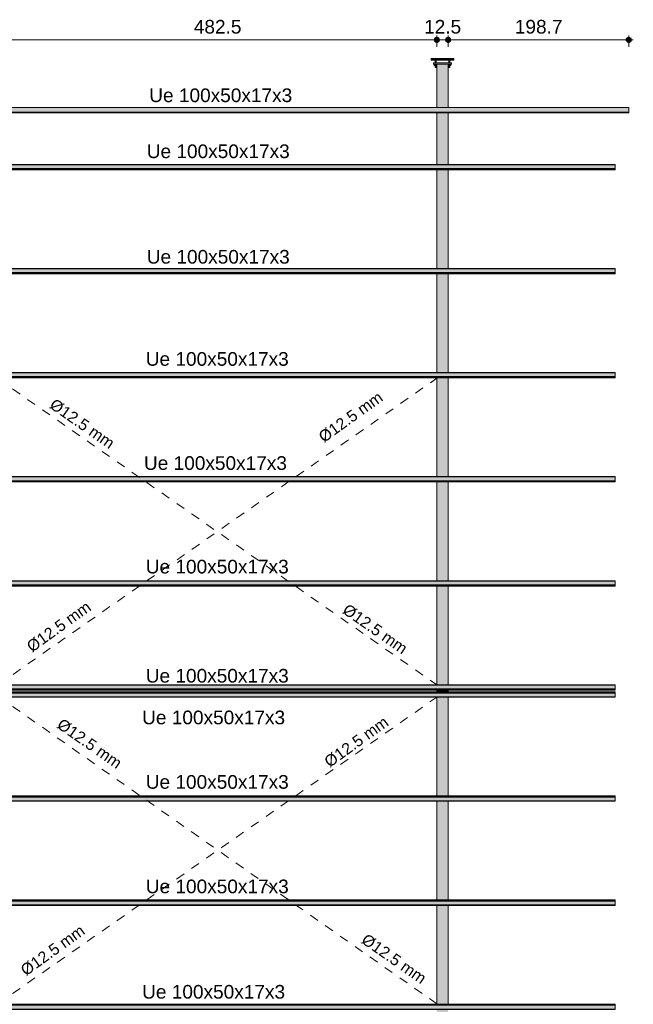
# Model space of a CAD drawing. Header units: metres. Extents: x 10.9 to 53.4, y -75.7 to 7.5.
# Tile 8 of 14: x 28.5 to 35.3, y -64.8 to -54. Entities that reach past the tile are written whole.
import ezdxf

# ---------------------------------------------------------------- set-up
doc = ezdxf.new("R2010")
doc.units = ezdxf.units.M
doc.linetypes.add('Projeção', pattern=[0.003969, 0.002381, -0.001587])
for name, color, linetype, lineweight in [('A-ANNO-DIMS', 7, 'Continuous', 9), ('A-ANNO-DIMS-50', 7, 'Continuous', 9), ('A-FLOR-OVHD', 7, 'Projeção', 18), ('A-GENM', 7, 'Continuous', 18), ('A-GLAZ-CWMG', 7, 'Continuous', 18), ('G-ANNO-TEXT', 7, 'Continuous', 9), ('S-BEAM', 7, 'Continuous', 18)]:
    doc.layers.add(name, color=color, linetype=linetype, lineweight=lineweight)
doc.styles.add('Arial', font='arial.ttf', dxfattribs={"height": 0.15})
doc.styles.add('Arial_1', font='arial.ttf', dxfattribs={"height": 0.125})
doc.dimstyles.new('Linear_-_3_mm_em_CM', dxfattribs={"dimscale": 0.3048, "dimtxt": 0.153039, "dimasz": 0.656168, "dimexe": 0.164042, "dimexo": 0.0625, "dimgap": 0.082021, "dimtad": 1, "dimdec": 1, "dimlfac": 100, "dimrnd": 0.1, "dimdsep": 46, "dimtxsty": 'Arial', "dimblk1": 'DOTSMALL', "dimblk2": 'DOTSMALL', "dimsah": 1, "dimcen": 0.09, "dimdle": 0.164042, "dimazin": 0, "dimtfac": 1, "dimtdec": 4, "dimtix": 1, "dimtmove": 0, "dimatfit": 3, "dimfxl": 0.246063, "dimfxlon": 1, "dimtvp": 1, "dimtolj": 1, "dimtzin": 0, "dimarcsym": 2})

# ---------------------------------------------------------------- blocks, each defined once
blk = doc.blocks.new('09-base-com-chumbadores-060523 - 09-base-com-chumbadores-060523-2683229-TRAVAMENTO DAS TRELIÇAS')
at = {"layer": 'A-GENM', "true_color": 0x7f7f7f}
blk.add_hatch(color=8, dxfattribs=at).paths.add_polyline_path([(28.1082, -54.5129), (28.3082, -54.5129), (28.3082, -54.4969), (28.1082, -54.4969)])
at = {"layer": 'A-GENM'}
for p, q in [((28.1082, -54.4969), (28.3082, -54.4969)), ((28.1082, -54.4969), (28.1082, -54.5129)), ((28.3082, -54.5129), (28.1082, -54.5129)), ((28.3082, -54.5129), (28.3082, -54.4969))]:
    blk.add_line(p, q, dxfattribs=at)
blk = doc.blocks.new('Chumbador - Chumbador-V6-TRAVAMENTO DAS TRELIÇAS')
at = {"layer": 'A-GENM', "true_color": 0x7f7f7f}
h = blk.add_hatch(color=8, dxfattribs=at)
h.paths.add_polyline_path([(23.127, -54.467), (23.127, -54.467), (23.128, -54.464), (23.128, -54.463), (23.083, -54.463), (23.083, -54.467)])
h.paths.add_polyline_path([(23.173, -54.467), (23.271, -54.467), (23.271, -54.463), (23.146, -54.463), (23.146, -54.467), (23.146, -54.467)])
for points in [[(23.277, -54.473), (23.277, -54.468), (23.275, -54.465), (23.271, -54.463), (23.271, -54.467), (23.275, -54.469), (23.276, -54.47)], [(23.279, -54.551), (23.283, -54.551), (23.283, -54.547), (23.277, -54.547), (23.277, -54.551), (23.278, -54.551)], [(23.283, -54.551), (23.289, -54.551), (23.289, -54.547), (23.283, -54.547)]]:
    blk.add_hatch(color=8, dxfattribs=at).paths.add_polyline_path(points)
at = {"layer": 'A-GENM'}
for p, q in [((23.083, -54.463), (23.083, -54.467)), ((23.083, -54.467), (23.127, -54.467)), ((23.14, -54.467), (23.271, -54.467)), ((23.277, -54.547), (23.277, -54.551)), ((23.277, -54.551), (23.283, -54.551)), ((23.283, -54.551), (23.289, -54.551)), ((23.289, -54.551), (23.289, -54.547))]:
    blk.add_line(p, q, dxfattribs=at)
at = {"layer": 'A-GENM', "flags": 128}
blk.add_lwpolyline([(23.271, -54.467), (23.276, -54.47), (23.277, -54.474)], dxfattribs=at)
blk = doc.blocks.new('Chumbador - Chumbador-V7-TRAVAMENTO DAS TRELIÇAS')
at = {"layer": 'A-GENM', "true_color": 0x7f7f7f}
for points in [[(23.128, -54.551), (23.133, -54.551), (23.133, -54.547), (23.127, -54.547), (23.127, -54.551)], [(23.138, -54.551), (23.139, -54.551), (23.139, -54.547), (23.133, -54.547), (23.133, -54.551), (23.136, -54.551)], [(23.139, -54.473), (23.141, -54.469), (23.146, -54.467), (23.146, -54.463), (23.144, -54.464), (23.141, -54.466), (23.139, -54.47), (23.139, -54.472)]]:
    blk.add_hatch(color=8, dxfattribs=at).paths.add_polyline_path(points)
h = blk.add_hatch(color=8, dxfattribs=at)
h.paths.add_polyline_path([(23.146, -54.467), (23.271, -54.467), (23.271, -54.463), (23.146, -54.463), (23.146, -54.467)])
h.paths.add_polyline_path([(23.309, -54.467), (23.333, -54.467), (23.333, -54.463), (23.288, -54.463), (23.289, -54.467)])
at = {"layer": 'A-GENM'}
for p, q in [((23.127, -54.547), (23.127, -54.551)), ((23.127, -54.551), (23.133, -54.551)), ((23.133, -54.551), (23.139, -54.551)), ((23.139, -54.551), (23.139, -54.547)), ((23.146, -54.467), (23.276, -54.467)), ((23.289, -54.467), (23.333, -54.467)), ((23.333, -54.467), (23.333, -54.463))]:
    blk.add_line(p, q, dxfattribs=at)
at = {"layer": 'A-GENM', "flags": 128}
blk.add_lwpolyline([(23.139, -54.474), (23.142, -54.468), (23.146, -54.467)], dxfattribs=at)
blk = doc.blocks.new('Porca - Porca-2340320-TRAVAMENTO DAS TRELIÇAS')
at = {"layer": 'A-GENM', "true_color": 0x7f7f7f}
for points in [[(28.271, -54.529), (28.283, -54.529), (28.283, -54.513), (28.267, -54.513), (28.268, -54.516), (28.268, -54.516), (28.271, -54.522), (28.271, -54.527)], [(28.299, -54.529), (28.299, -54.513), (28.283, -54.513), (28.283, -54.529)]]:
    blk.add_hatch(color=8, dxfattribs=at).paths.add_polyline_path(points)
at = {"layer": 'A-GENM'}
for p, q in [((28.267, -54.513), (28.267, -54.515)), ((28.283, -54.529), (28.271, -54.529)), ((28.283, -54.529), (28.283, -54.513)), ((28.299, -54.529), (28.283, -54.529)), ((28.299, -54.513), (28.299, -54.529))]:
    blk.add_line(p, q, dxfattribs=at)
blk = doc.blocks.new('Porca - Porca-V1-TRAVAMENTO DAS TRELIÇAS')
at = {"layer": 'A-GENM', "true_color": 0x7f7f7f}
for points in [[(28.133, -54.529), (28.133, -54.513), (28.117, -54.513), (28.117, -54.529)], [(28.146, -54.529), (28.146, -54.522), (28.149, -54.513), (28.133, -54.513), (28.133, -54.529), (28.142, -54.529)]]:
    blk.add_hatch(color=8, dxfattribs=at).paths.add_polyline_path(points)
at = {"layer": 'A-GENM'}
for p, q in [((28.117, -54.513), (28.117, -54.529)), ((28.133, -54.529), (28.117, -54.529)), ((28.133, -54.529), (28.133, -54.513)), ((28.146, -54.529), (28.133, -54.529)), ((28.149, -54.513), (28.149, -54.515))]:
    blk.add_line(p, q, dxfattribs=at)
blk = doc.blocks.new('Chumbador - Chumbador-V17-TRAVAMENTO DAS TRELIÇAS')
at = {"layer": 'A-GENM', "true_color": 0x7f7f7f}
for points in [[(33.066, -54.457), (33.221, -54.457), (33.221, -54.451), (33.033, -54.451), (33.033, -54.457)], [(33.233, -54.47), (33.23, -54.461), (33.221, -54.457), (33.221, -54.463), (33.225, -54.465), (33.227, -54.47), (33.232, -54.47)], [(33.238, -54.47), (33.239, -54.47), (33.238, -54.464), (33.238, -54.463), (33.236, -54.463), (33.234, -54.462), (33.233, -54.461), (33.229, -54.46), (33.226, -54.459), (33.23, -54.461), (33.233, -54.47), (33.238, -54.47)]]:
    blk.add_hatch(color=8, dxfattribs=at).paths.add_polyline_path(points)
h = blk.add_hatch(color=8, dxfattribs=at)
h.paths.add_polyline_path([(33.078, -54.463), (33.079, -54.463), (33.081, -54.463), (33.083, -54.462), (33.084, -54.461), (33.087, -54.46), (33.096, -54.457), (33.033, -54.457), (33.033, -54.463), (33.078, -54.463)])
h.paths.add_polyline_path([(33.095, -54.463), (33.221, -54.463), (33.221, -54.457), (33.096, -54.458), (33.096, -54.463)])
h = blk.add_hatch(color=8, dxfattribs=at)
h.paths.add_polyline_path([(33.23, -54.547), (33.233, -54.547), (33.233, -54.529), (33.227, -54.529), (33.227, -54.547), (33.229, -54.547)])
h.paths.add_polyline_path([(33.227, -54.497), (33.233, -54.497), (33.233, -54.47), (33.227, -54.47), (33.227, -54.497)])
h = blk.add_hatch(color=8, dxfattribs=at)
h.paths.add_polyline_path([(33.235, -54.547), (33.239, -54.547), (33.239, -54.529), (33.233, -54.529), (33.233, -54.547)])
h.paths.add_polyline_path([(33.239, -54.497), (33.239, -54.497), (33.239, -54.47), (33.233, -54.47), (33.233, -54.497), (33.239, -54.497)])
at = {"layer": 'A-GENM'}
for p, q in [((33.221, -54.451), (33.033, -54.451)), ((33.033, -54.451), (33.033, -54.457)), ((33.033, -54.457), (33.033, -54.463)), ((33.033, -54.463), (33.221, -54.463)), ((33.227, -54.47), (33.227, -54.497)), ((33.227, -54.529), (33.227, -54.547)), ((33.227, -54.547), (33.233, -54.547)), ((33.233, -54.547), (33.239, -54.547)), ((33.239, -54.47), (33.237, -54.462)), ((33.239, -54.497), (33.239, -54.47)), ((33.239, -54.547), (33.239, -54.529))]:
    blk.add_line(p, q, dxfattribs=at)
at = {"layer": 'A-GENM', "flags": 128}
for points in [[(33.226, -54.452), (33.225, -54.451), (33.221, -54.451)], [(33.221, -54.463), (33.226, -54.466), (33.227, -54.47)]]:
    blk.add_lwpolyline(points, dxfattribs=at)
blk = doc.blocks.new('Chumbador - Chumbador-V11-TRAVAMENTO DAS TRELIÇAS')
at = {"layer": 'A-GENM', "true_color": 0x7f7f7f}
for points in [[(18.159, -54.457), (18.333, -54.457), (18.333, -54.451), (18.146, -54.451), (18.146, -54.457)], [(18.128, -54.47), (18.133, -54.47), (18.137, -54.461), (18.14, -54.459), (18.133, -54.462), (18.13, -54.463), (18.128, -54.464), (18.127, -54.466), (18.127, -54.47), (18.128, -54.47)], [(18.136, -54.47), (18.139, -54.47), (18.141, -54.465), (18.146, -54.463), (18.146, -54.457), (18.137, -54.461), (18.133, -54.47), (18.135, -54.47)]]:
    blk.add_hatch(color=8, dxfattribs=at).paths.add_polyline_path(points)
h = blk.add_hatch(color=8, dxfattribs=at)
h.paths.add_polyline_path([(18.127, -54.547), (18.133, -54.547), (18.133, -54.529), (18.127, -54.529), (18.127, -54.547)])
h.paths.add_polyline_path([(18.127, -54.497), (18.133, -54.497), (18.133, -54.47), (18.127, -54.47), (18.127, -54.497)])
h = blk.add_hatch(color=8, dxfattribs=at)
h.paths.add_polyline_path([(18.139, -54.547), (18.139, -54.547), (18.139, -54.529), (18.133, -54.529), (18.133, -54.547), (18.139, -54.547)])
h.paths.add_polyline_path([(18.139, -54.497), (18.139, -54.497), (18.139, -54.47), (18.133, -54.47), (18.133, -54.497), (18.139, -54.497)])
h = blk.add_hatch(color=8, dxfattribs=at)
h.paths.add_polyline_path([(18.146, -54.463), (18.271, -54.463), (18.271, -54.457), (18.146, -54.457), (18.146, -54.463)])
h.paths.add_polyline_path([(18.295, -54.463), (18.333, -54.463), (18.333, -54.457), (18.272, -54.458), (18.284, -54.462), (18.286, -54.463), (18.288, -54.463), (18.293, -54.463)])
at = {"layer": 'A-GENM'}
for p, q in [((18.146, -54.451), (18.142, -54.452)), ((18.333, -54.451), (18.146, -54.451)), ((18.333, -54.457), (18.333, -54.451)), ((18.127, -54.47), (18.127, -54.497)), ((18.127, -54.529), (18.127, -54.547)), ((18.127, -54.547), (18.133, -54.547)), ((18.133, -54.547), (18.139, -54.547)), ((18.139, -54.497), (18.139, -54.47)), ((18.139, -54.547), (18.139, -54.529)), ((18.146, -54.463), (18.333, -54.463)), ((18.333, -54.463), (18.333, -54.457))]:
    blk.add_line(p, q, dxfattribs=at)
at = {"layer": 'A-GENM', "flags": 128}
for points in [[(18.13, -54.462), (18.128, -54.465), (18.127, -54.47)], [(18.139, -54.47), (18.142, -54.464), (18.146, -54.463)]]:
    blk.add_lwpolyline(points, dxfattribs=at)
blk = doc.blocks.new('Chumbador - Chumbador-V4-TRAVAMENTO DAS TRELIÇAS')
at = {"layer": 'A-GENM'}
blk.add_line((28.289, -54.47), (28.289, -54.469), dxfattribs=at)
blk = doc.blocks.new('Chumbador - Chumbador-V5-TRAVAMENTO DAS TRELIÇAS')
at = {"layer": 'A-GENM'}
blk.add_line((28.127, -54.467), (28.127, -54.47), dxfattribs=at)
blk = doc.blocks.new('Rectangular Mullion - Perfil Ue-2686218-TRAVAMENTO DAS TRELIÇAS')
at = {"layer": 'A-GLAZ-CWMG', "true_color": 0xc0c0c0}
for points in [[(35.053, -67.136), (35.057, -67.136), (35.057, -67.135), (11.739, -67.135), (11.739, -67.136), (34.873, -67.136)], [(35.053, -67.139), (35.057, -67.139), (35.057, -67.136), (11.739, -67.136), (11.739, -67.139), (34.873, -67.139)], [(35.053, -67.143), (35.057, -67.143), (35.057, -67.139), (11.739, -67.139), (11.739, -67.143), (34.873, -67.143)], [(35.053, -67.144), (35.057, -67.144), (35.057, -67.143), (11.739, -67.143), (11.739, -67.144), (34.873, -67.144)], [(23.49, -67.149), (35.057, -67.149), (35.057, -67.144), (11.739, -67.144), (11.739, -67.149), (23.309, -67.149)], [(35.053, -67.19), (35.057, -67.19), (35.057, -67.149), (11.739, -67.149), (11.739, -67.19), (34.873, -67.19)], [(29.813, -67.194), (35.057, -67.193), (35.057, -67.19), (11.739, -67.19), (11.739, -67.194), (29.452, -67.194)]]:
    blk.add_hatch(color=9, dxfattribs=at).paths.add_polyline_path(points)
at = {"layer": 'A-GLAZ-CWMG'}
for p, q in [((35.057, -67.135), (11.739, -67.135)), ((35.057, -67.135), (11.739, -67.135)), ((35.057, -67.136), (11.739, -67.136)), ((35.057, -67.139), (11.739, -67.139)), ((35.057, -67.139), (11.739, -67.139)), ((35.057, -67.143), (11.739, -67.143)), ((35.057, -67.144), (11.739, -67.144)), ((35.057, -67.149), (11.739, -67.149)), ((35.057, -67.19), (11.739, -67.19)), ((11.739, -67.194), (35.057, -67.194)), ((35.057, -67.135), (35.057, -67.135)), ((35.057, -67.135), (35.057, -67.136)), ((35.057, -67.136), (35.057, -67.139)), ((35.057, -67.139), (35.057, -67.143)), ((35.057, -67.143), (35.057, -67.144)), ((35.057, -67.149), (35.057, -67.144)), ((35.057, -67.149), (35.057, -67.19)), ((35.057, -67.194), (35.057, -67.19))]:
    blk.add_line(p, q, dxfattribs=at)
blk = doc.blocks.new('Rectangular Mullion - Perfil Ue-V34-TRAVAMENTO DAS TRELIÇAS')
at = {"layer": 'A-GLAZ-CWMG', "true_color": 0xc0c0c0}
for points in [[(35.057, -55.619), (35.057, -55.615), (11.739, -55.616), (11.739, -55.619), (35.053, -55.619)], [(35.053, -55.66), (35.057, -55.66), (35.057, -55.619), (11.739, -55.619), (11.739, -55.66), (34.873, -55.66)], [(35.057, -55.665), (35.057, -55.66), (11.739, -55.66), (11.739, -55.665), (35.053, -55.665)], [(35.053, -55.666), (35.057, -55.666), (35.057, -55.665), (11.739, -55.665), (11.739, -55.666), (34.873, -55.666)], [(24.032, -55.67), (35.057, -55.67), (35.057, -55.666), (11.739, -55.666), (11.739, -55.67), (23.67, -55.67)], [(35.053, -55.673), (35.057, -55.673), (35.057, -55.67), (11.739, -55.67), (11.739, -55.673), (34.873, -55.673)], [(35.053, -55.674), (35.057, -55.674), (35.057, -55.673), (11.739, -55.673), (11.739, -55.674), (34.873, -55.674)], [(35.057, -55.67), (35.057, -55.67), (35.053, -55.67)]]:
    blk.add_hatch(color=9, dxfattribs=at).paths.add_polyline_path(points)
at = {"layer": 'A-GLAZ-CWMG'}
for p, q in [((35.057, -55.615), (11.739, -55.615)), ((11.739, -55.619), (35.057, -55.619)), ((35.057, -55.619), (35.057, -55.615)), ((35.057, -55.619), (35.057, -55.66)), ((11.739, -55.66), (35.057, -55.66)), ((11.739, -55.665), (35.057, -55.665)), ((11.739, -55.666), (35.057, -55.666)), ((11.739, -55.67), (35.057, -55.67)), ((11.739, -55.67), (35.057, -55.67)), ((11.739, -55.673), (35.057, -55.673)), ((11.739, -55.674), (35.057, -55.674)), ((11.739, -55.674), (35.057, -55.674)), ((35.057, -55.665), (35.057, -55.66)), ((35.057, -55.665), (35.057, -55.666)), ((35.057, -55.666), (35.057, -55.67)), ((35.057, -55.67), (35.057, -55.673)), ((35.057, -55.673), (35.057, -55.674)), ((35.057, -55.674), (35.057, -55.674))]:
    blk.add_line(p, q, dxfattribs=at)
blk = doc.blocks.new('Perfil Ue 100x50x17x1 - Perfil Ue 100x50x17x3-2687109-TRAVAMENTO DAS TRELIÇAS')
at = {"layer": 'S-BEAM', "true_color": 0xff0000}
for points in [[(-41.433, 43.059), (-52.596, 38.774), (-52.596, 38.773), (-30.686, 47.183), (-30.687, 47.184), (-41.404, 43.07)], [(-52.452, 38.828), (-52.596, 38.773), (-52.594, 38.77), (-30.685, 47.18), (-30.686, 47.183), (-52.283, 38.893)], [(-41.486, 43.034), (-52.594, 38.77), (-52.593, 38.767), (-30.684, 47.177), (-30.685, 47.18), (-41.402, 43.066)], [(-52.45, 38.822), (-52.593, 38.767), (-52.593, 38.765), (-30.683, 47.176), (-30.684, 47.177), (-52.281, 38.887)], [(-46.714, 41.022), (-52.593, 38.765), (-52.591, 38.761), (-30.681, 47.171), (-30.683, 47.176), (-46.545, 41.087)], [(-30.681, 47.171), (-52.591, 38.761), (-52.576, 38.723), (-30.667, 47.133)], [(-30.667, 47.133), (-52.576, 38.723), (-52.575, 38.719), (-30.666, 47.13), (-30.666, 47.132)]]:
    blk.add_hatch(color=1, dxfattribs=at).paths.add_polyline_path(points)
at = {"layer": 'S-BEAM'}
for p, q in [((-30.687, 47.184), (-52.596, 38.774)), ((-30.686, 47.183), (-52.596, 38.773)), ((-52.594, 38.77), (-30.685, 47.18)), ((-30.684, 47.177), (-52.593, 38.767)), ((-52.575, 38.719), (-30.665, 47.129)), ((-52.596, 38.773), (-52.596, 38.774)), ((-52.596, 38.774), (-52.596, 38.774)), ((-52.594, 38.77), (-52.596, 38.773)), ((-52.593, 38.767), (-52.594, 38.77)), ((-52.593, 38.765), (-52.593, 38.767)), ((-52.593, 38.765), (-52.591, 38.761)), ((-52.576, 38.723), (-52.591, 38.761)), ((-52.576, 38.723), (-52.575, 38.719))]:
    blk.add_line(p, q, dxfattribs=at)
blk = doc.blocks.new('DIMBLOCK1-TRAVAMENTO DAS TRELIÇAS')
at = {"layer": 'A-ANNO-DIMS-50', "lineweight": 35, "transparency": 16777216}
h = blk.add_hatch(color=256, dxfattribs=at)
edge = h.paths.add_edge_path()
edge.add_arc((33.221, -54.246), 0.025, 0, 360)
h = blk.add_hatch(color=256, dxfattribs=at)
edge = h.paths.add_edge_path()
edge.add_arc((35.207, -54.246), 0.025, 0, 360)
at = {"layer": 'A-ANNO-DIMS-50', "transparency": 16777216}
for p, q in [((33.221, -54.246), (33.221, -54.196)), ((35.207, -54.246), (35.207, -54.196)), ((35.257, -54.246), (33.221, -54.246)), ((33.221, -54.246), (33.221, -54.321)), ((35.207, -54.246), (35.207, -54.321))]:
    blk.add_line(p, q, dxfattribs=at)
at = {"layer": 'A-ANNO-DIMS-50', "lineweight": 35, "transparency": 16777216}
for centre in [(33.221, -54.246), (35.207, -54.246)]:
    blk.add_circle(centre, 0.025, dxfattribs=at)
at = {"layer": 'A-ANNO-DIMS-50', "color": 0, "transparency": 16777216, "insert": (33.954, -54.026), "char_height": 0.15, "width": 0.6244, "attachment_point": 1, "line_spacing_factor": 0.941778, "style": 'Arial'}
blk.add_mtext('198.7', dxfattribs=at)
blk = doc.blocks.new('_DotSmall')
at = {"color": 0, "linetype": 'ByBlock', "const_width": 0.5}
blk.add_lwpolyline([(-0.0625, 0, 1), (0.0625, 0, 1)], format="xyb", close=True, dxfattribs=at)
blk = doc.blocks.new('DIMBLOCK2-TRAVAMENTO DAS TRELIÇAS')
at = {"layer": 'A-ANNO-DIMS-50', "lineweight": 35, "transparency": 16777216}
h = blk.add_hatch(color=256, dxfattribs=at)
edge = h.paths.add_edge_path()
edge.add_arc((33.096, -54.246), 0.025, 0, 360)
h = blk.add_hatch(color=256, dxfattribs=at)
edge = h.paths.add_edge_path()
edge.add_arc((33.221, -54.246), 0.025, 0, 360)
at = {"layer": 'A-ANNO-DIMS-50', "transparency": 16777216}
for p, q in [((33.096, -54.246), (33.096, -54.196)), ((33.221, -54.246), (33.221, -54.196)), ((33.221, -54.246), (33.096, -54.246)), ((33.096, -54.246), (33.096, -54.321)), ((33.221, -54.246), (33.221, -54.321))]:
    blk.add_line(p, q, dxfattribs=at)
at = {"layer": 'A-ANNO-DIMS-50', "lineweight": 35, "transparency": 16777216}
for centre in [(33.096, -54.246), (33.221, -54.246)]:
    blk.add_circle(centre, 0.025, dxfattribs=at)
at = {"layer": 'A-ANNO-DIMS-50', "color": 0, "transparency": 16777216, "insert": (32.956, -54.026), "char_height": 0.15, "width": 0.48596, "attachment_point": 1, "line_spacing_factor": 0.941778, "style": 'Arial'}
blk.add_mtext('12.5', dxfattribs=at)
blk = doc.blocks.new('DIMBLOCK3-TRAVAMENTO DAS TRELIÇAS')
at = {"layer": 'A-ANNO-DIMS-50', "lineweight": 35, "transparency": 16777216}
h = blk.add_hatch(color=256, dxfattribs=at)
edge = h.paths.add_edge_path()
edge.add_arc((28.271, -54.246), 0.025, 0, 360)
h = blk.add_hatch(color=256, dxfattribs=at)
edge = h.paths.add_edge_path()
edge.add_arc((33.096, -54.246), 0.025, 0, 360)
at = {"layer": 'A-ANNO-DIMS-50', "transparency": 16777216}
for p, q in [((28.271, -54.246), (28.271, -54.196)), ((33.096, -54.246), (33.096, -54.196)), ((33.096, -54.246), (28.271, -54.246)), ((28.271, -54.246), (28.271, -54.321)), ((33.096, -54.246), (33.096, -54.321))]:
    blk.add_line(p, q, dxfattribs=at)
at = {"layer": 'A-ANNO-DIMS-50', "lineweight": 35, "transparency": 16777216}
for centre in [(28.271, -54.246), (33.096, -54.246)]:
    blk.add_circle(centre, 0.025, dxfattribs=at)
at = {"layer": 'A-ANNO-DIMS-50', "color": 0, "transparency": 16777216, "insert": (30.423, -54.026), "char_height": 0.15, "width": 0.6244, "attachment_point": 1, "line_spacing_factor": 0.941778, "style": 'Arial'}
blk.add_mtext('482.5', dxfattribs=at)

msp = doc.modelspace()

# ---------------------------------------------------------------- hatches: boundary and pattern name
at = {"layer": 'S-BEAM', "true_color": 0x007d00}
for points in [[(33.102663, -54.988541), (33.1053, -54.988541), (33.1053, -54.5129), (33.098512, -54.515712), (33.0957, -54.5225), (33.095873, -54.988541), (33.100453, -54.988541)], [(33.2111, -54.988541), (33.2111, -54.5129), (33.1053, -54.5129), (33.1053, -54.988541), (33.156115, -54.988541)], [(33.213737, -54.988541), (33.2207, -54.988541), (33.2207, -54.5225), (33.217888, -54.515712), (33.2111, -54.5129), (33.2111, -54.988541), (33.213614, -54.988541)]]:
    msp.add_hatch(color=96, dxfattribs=at).paths.add_polyline_path(points)
h = msp.add_hatch(color=96, dxfattribs=at)
h.paths.add_polyline_path([(33.098512, -61.40445), (33.1053, -61.40445), (33.10529, -61.394973), (33.0957, -61.394973), (33.0957, -61.40445)])
h.paths.add_polyline_path([(33.098482, -61.336056), (33.1053, -61.336056), (33.1053, -60.250828), (33.0957, -60.250828), (33.0957, -61.336056)])
h.paths.add_polyline_path([(33.0957, -60.191911), (33.1053, -60.191911), (33.1053, -59.106683), (33.0957, -59.106683), (33.0957, -60.166498)])
h.paths.add_polyline_path([(33.098512, -59.047767), (33.1053, -59.047767), (33.1053, -57.962539), (33.0957, -57.962539), (33.0957, -59.047767), (33.097476, -59.047767)])
h.paths.add_polyline_path([(33.098512, -57.903622), (33.1053, -57.903622), (33.1053, -56.818394), (33.0957, -56.818394), (33.0957, -57.903622), (33.096973, -57.903622)])
h.paths.add_polyline_path([(33.0957, -56.759478), (33.1053, -56.759478), (33.1053, -55.67425), (33.0957, -55.67425), (33.0957, -56.72455)])
h.paths.add_polyline_path([(33.095968, -55.615333), (33.1053, -55.615333), (33.1053, -55.047458), (33.0957, -55.047458), (33.0957, -55.615333)])
h = msp.add_hatch(color=96, dxfattribs=at)
h.paths.add_polyline_path([(33.2111, -61.40445), (33.2111, -61.394973), (33.1053, -61.394973), (33.1053, -61.40445)])
h.paths.add_polyline_path([(33.1053, -61.336056), (33.2111, -61.336056), (33.2111, -60.250828), (33.1053, -60.250828), (33.1053, -61.313814)])
h.paths.add_polyline_path([(33.2111, -60.191911), (33.2111, -59.106683), (33.1053, -59.106683), (33.1053, -60.191911)])
h.paths.add_polyline_path([(33.2111, -59.047767), (33.2111, -57.962539), (33.1053, -57.962539), (33.1053, -59.047767)])
h.paths.add_polyline_path([(33.1053, -57.903622), (33.2111, -57.903622), (33.2111, -56.818394), (33.1053, -56.818394), (33.1053, -57.871866)])
h.paths.add_polyline_path([(33.2111, -56.759478), (33.2111, -55.67425), (33.1053, -55.67425), (33.1053, -56.759478)])
h.paths.add_polyline_path([(33.1053, -55.615333), (33.2111, -55.615333), (33.2111, -55.047458), (33.1053, -55.047458), (33.1053, -55.577234)])
h = msp.add_hatch(color=96, dxfattribs=at)
h.paths.add_polyline_path([(33.2207, -61.40445), (33.2207, -61.394973), (33.2111, -61.394973), (33.2111, -61.40445), (33.217888, -61.40445)])
h.paths.add_polyline_path([(33.2207, -61.336056), (33.2207, -60.250828), (33.2111, -60.250828), (33.211172, -61.336056), (33.217918, -61.336056)])
h.paths.add_polyline_path([(33.218421, -60.191911), (33.2207, -60.191911), (33.2207, -59.106683), (33.2111, -59.106683), (33.2111, -60.191911), (33.217888, -60.191911)])
h.paths.add_polyline_path([(33.217888, -59.047767), (33.2207, -59.047767), (33.2207, -57.962539), (33.2111, -57.962539), (33.2111, -59.047767), (33.213598, -59.047767)])
h.paths.add_polyline_path([(33.217888, -57.903622), (33.2207, -57.903622), (33.2207, -56.818394), (33.2111, -56.818394), (33.2111, -57.903622), (33.21481, -57.903622)])
h.paths.add_polyline_path([(33.21993, -56.759478), (33.2207, -56.759478), (33.220407, -55.67425), (33.2111, -55.67425), (33.2111, -56.759478), (33.217888, -56.759478)])
h.paths.add_polyline_path([(33.220432, -55.615333), (33.2207, -55.615333), (33.220682, -55.047458), (33.2111, -55.047458), (33.2111, -55.615333), (33.217888, -55.615333)])
h = msp.add_hatch(color=96, dxfattribs=at)
h.paths.add_polyline_path([(33.0957, -67.761442), (33.1053, -67.760969), (33.1053, -67.193567), (33.0957, -67.193567), (33.0957, -67.687792)])
h.paths.add_polyline_path([(33.1053, -67.13465), (33.1053, -66.049422), (33.0957, -66.049422), (33.095993, -67.13465), (33.099227, -67.13465)])
h.paths.add_polyline_path([(33.1053, -65.990506), (33.1053, -64.905278), (33.0957, -64.905278), (33.0957, -65.990506), (33.100439, -65.990506)])
h.paths.add_polyline_path([(33.1053, -64.846361), (33.1053, -63.761133), (33.0957, -63.761133), (33.0957, -64.846361), (33.101652, -64.846361)])
h.paths.add_polyline_path([(33.1053, -63.702217), (33.1053, -62.616989), (33.0957, -62.616989), (33.0957, -63.702217), (33.102865, -63.702217)])
h.paths.add_polyline_path([(33.0957, -62.558072), (33.1053, -62.557619), (33.105228, -61.472844), (33.0957, -61.472844), (33.0957, -62.556651)])
h.paths.add_polyline_path([(33.10529, -61.413927), (33.1053, -61.413927), (33.1053, -61.40445), (33.0957, -61.40445), (33.0957, -61.413927), (33.098512, -61.413927)])
h = msp.add_hatch(color=96, dxfattribs=at)
h.paths.add_polyline_path([(33.2111, -67.761442), (33.2111, -67.193567), (33.1053, -67.193567), (33.1053, -67.761442), (33.156115, -67.761442)])
h.paths.add_polyline_path([(33.1053, -67.13465), (33.2111, -67.13465), (33.2111, -66.049422), (33.1053, -66.049422), (33.1053, -67.050394)])
h.paths.add_polyline_path([(33.1053, -65.990506), (33.2111, -65.990506), (33.2111, -64.905278), (33.1053, -64.905278), (33.1053, -65.903078)])
h.paths.add_polyline_path([(33.2111, -64.846361), (33.2111, -63.761133), (33.1053, -63.761133), (33.1053, -64.846361)])
h.paths.add_polyline_path([(33.2111, -63.702217), (33.2111, -62.616989), (33.1053, -62.616989), (33.1053, -63.702217)])
h.paths.add_polyline_path([(33.1053, -62.558072), (33.2111, -62.558072), (33.2111, -61.472844), (33.1053, -61.472844), (33.1053, -62.46113)])
h.paths.add_polyline_path([(33.1053, -61.413927), (33.2111, -61.413927), (33.2111, -61.40445), (33.1053, -61.40445)])
h = msp.add_hatch(color=96, dxfattribs=at)
h.paths.add_polyline_path([(33.2111, -67.761442), (33.2207, -67.761442), (33.220432, -67.193567), (33.2111, -67.193567), (33.2111, -67.760969)])
h.paths.add_polyline_path([(33.2111, -67.13465), (33.2207, -67.13465), (33.2207, -66.049422), (33.2111, -66.049422), (33.2111, -67.134179)])
h.paths.add_polyline_path([(33.2111, -65.990506), (33.2207, -65.990506), (33.2207, -64.905278), (33.2111, -64.905278), (33.2111, -65.990039)])
h.paths.add_polyline_path([(33.2111, -64.846361), (33.2207, -64.846361), (33.2207, -63.761133), (33.2111, -63.761133), (33.2111, -64.845899)])
h.paths.add_polyline_path([(33.218898, -63.702217), (33.2207, -63.702217), (33.2207, -62.616989), (33.2111, -62.616989), (33.2111, -63.702217), (33.217888, -63.702217)])
h.paths.add_polyline_path([(33.2111, -62.558072), (33.2207, -62.558072), (33.2207, -61.472844), (33.2111, -61.472844), (33.2111, -62.557619)])
h.paths.add_polyline_path([(33.217892, -61.413927), (33.2207, -61.413927), (33.2207, -61.40445), (33.2111, -61.40445), (33.21111, -61.413927), (33.217888, -61.413927)])

# ---------------------------------------------------------------- linework, layer by layer
at = {"layer": 'A-FLOR-OVHD'}
for p, q in [((28.26595, -57.96945), (33.0957, -61.336056)), ((28.2707, -61.336056), (33.10045, -57.962432)), ((28.26595, -61.45897), (33.10045, -64.846468)), ((28.26595, -64.846468), (33.0957, -61.472844))]:
    msp.add_line(p, q, dxfattribs=at)
at = {"layer": 'S-BEAM'}
for p, q in [((33.0957, -54.5225), (33.0957, -54.988576)), ((33.1053, -54.5129), (33.2111, -54.5129)), ((33.2111, -54.5129), (33.1053, -54.5129)), ((33.2207, -54.988576), (33.2207, -54.5225)), ((33.0957, -55.047458), (33.0957, -55.615368)), ((33.2207, -55.615368), (33.2207, -55.047458)), ((33.0957, -55.67425), (33.0957, -56.759513)), ((33.2207, -56.759513), (33.2207, -55.67425)), ((33.0957, -56.818394), (33.0957, -57.903657)), ((33.2207, -57.903657), (33.2207, -56.818394)), ((33.0957, -57.962539), (33.0957, -59.047802)), ((33.2207, -59.047802), (33.2207, -57.962539)), ((33.0957, -59.106683), (33.0957, -60.191946)), ((33.2207, -60.191946), (33.2207, -59.106683)), ((33.0957, -60.250828), (33.0957, -61.336091)), ((33.2207, -61.336091), (33.2207, -60.250828)), ((33.0957, -61.394973), (33.0957, -61.40445)), ((33.0957, -61.40445), (33.0957, -61.413927)), ((33.0957, -61.472781), (33.0957, -62.558072)), ((33.1053, -61.40445), (33.2111, -61.40445)), ((33.2111, -61.40445), (33.1053, -61.40445)), ((33.2207, -61.40445), (33.2207, -61.394973)), ((33.2207, -61.413927), (33.2207, -61.40445)), ((33.2207, -62.558072), (33.2207, -61.472782)), ((33.0957, -62.616925), (33.0957, -63.702217)), ((33.2207, -63.702217), (33.2207, -62.616927)), ((33.0957, -63.76107), (33.0957, -64.846361)), ((33.2207, -64.846361), (33.2207, -63.761072))]:
    msp.add_line(p, q, dxfattribs=at)
at = {"layer": 'S-BEAM', "flags": 128}
for points in [[(33.0957, -54.5225), (33.098512, -54.515712), (33.1053, -54.5129)], [(33.1053, -54.5129), (33.098512, -54.515712), (33.0957, -54.5225)], [(33.2111, -54.5129), (33.217888, -54.515712), (33.2207, -54.5225)], [(33.2207, -54.5225), (33.217888, -54.515712), (33.2111, -54.5129)], [(33.0957, -61.40445), (33.098512, -61.40445), (33.1053, -61.40445)], [(33.1053, -61.40445), (33.098512, -61.40445), (33.0957, -61.40445)], [(33.2111, -61.40445), (33.217888, -61.40445), (33.2207, -61.40445)], [(33.2207, -61.40445), (33.217888, -61.40445), (33.2111, -61.40445)]]:
    msp.add_lwpolyline(points, dxfattribs=at)

# ---------------------------------------------------------------- block references
at = {"layer": 'A-GENM'}
for name, p in [('Chumbador - Chumbador-V17-TRAVAMENTO DAS TRELIÇAS', (0, 0)), ('Chumbador - Chumbador-V11-TRAVAMENTO DAS TRELIÇAS', (14.95, 0)), ('Chumbador - Chumbador-V6-TRAVAMENTO DAS TRELIÇAS', (9.95, 0)), ('09-base-com-chumbadores-060523 - 09-base-com-chumbadores-060523-2683229-TRAVAMENTO DAS TRELIÇAS', (4.95, 0)), ('Porca - Porca-V1-TRAVAMENTO DAS TRELIÇAS', (4.95, 0)), ('Chumbador - Chumbador-V7-TRAVAMENTO DAS TRELIÇAS', (9.95, 0)), ('Chumbador - Chumbador-V5-TRAVAMENTO DAS TRELIÇAS', (4.95, 0)), ('Porca - Porca-2340320-TRAVAMENTO DAS TRELIÇAS', (4.95, 0)), ('Chumbador - Chumbador-V4-TRAVAMENTO DAS TRELIÇAS', (4.95, 0))]:
    msp.add_blockref(name, p, dxfattribs=at)
at = {"layer": 'A-GLAZ-CWMG'}
for name, p in [('Rectangular Mullion - Perfil Ue-V34-TRAVAMENTO DAS TRELIÇAS', (0, 0)), ('Rectangular Mullion - Perfil Ue-V34-TRAVAMENTO DAS TRELIÇAS', (0, -1.144145)), ('Rectangular Mullion - Perfil Ue-V34-TRAVAMENTO DAS TRELIÇAS', (0, -2.288289)), ('Rectangular Mullion - Perfil Ue-V34-TRAVAMENTO DAS TRELIÇAS', (0, -3.432434)), ('Rectangular Mullion - Perfil Ue-V34-TRAVAMENTO DAS TRELIÇAS', (0, -4.576578)), ('Rectangular Mullion - Perfil Ue-V34-TRAVAMENTO DAS TRELIÇAS', (0, -5.720723)), ('Rectangular Mullion - Perfil Ue-2686218-TRAVAMENTO DAS TRELIÇAS', (0, 5.720723)), ('Rectangular Mullion - Perfil Ue-2686218-TRAVAMENTO DAS TRELIÇAS', (0, 4.576578)), ('Rectangular Mullion - Perfil Ue-2686218-TRAVAMENTO DAS TRELIÇAS', (0, 3.432434)), ('Rectangular Mullion - Perfil Ue-2686218-TRAVAMENTO DAS TRELIÇAS', (0, 2.288289))]:
    msp.add_blockref(name, p, dxfattribs=at)
at = {"layer": 'S-BEAM', "rotation": 159.0000000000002}
msp.add_blockref('Perfil Ue 100x50x17x1 - Perfil Ue 100x50x17x3-2687109-TRAVAMENTO DAS TRELIÇAS', (0, 0), dxfattribs=at)

# ---------------------------------------------------------------- texts
at = {"layer": 'G-ANNO-TEXT', "char_height": 0.15, "width": 1.92805844, "attachment_point": 1, "style": 'Arial'}
for insert in [(29.932771, -54.779749), (29.905622, -55.395435), (29.905622, -56.555435), (29.894609, -57.678723), (29.874609, -58.823387), (29.894609, -59.962096), (29.894609, -61.162096), (29.854518, -61.620346), (29.894609, -62.329312), (29.894609, -63.478201), (29.854518, -64.636947)]:
    msp.add_mtext('Ue 100x50x17x3', dxfattribs=dict(at, insert=insert))
at = {"layer": 'G-ANNO-TEXT', "char_height": 0.125, "width": 0.9940925, "attachment_point": 1, "style": 'Arial_1'}
for insert, rotation in [((28.897482, -58.180622), 325.1339518), ((31.780201, -58.578041), 35.6777494), ((28.570392, -60.882632), 35.6777494), ((32.119528, -60.437068), 325.1339518), ((28.978754, -61.697853), 325.1339518), ((31.842897, -62.149297), 35.6777494), ((28.50253, -64.441983), 35.6777494), ((32.327353, -64.063755), 325.1339518)]:
    msp.add_mtext('Ø12.5 mm', dxfattribs=dict(at, insert=insert, rotation=rotation))

# ---------------------------------------------------------------- dimensions: what is measured, and where the dimension line sits
at = {"layer": 'A-ANNO-DIMS'}
for base, p1, p2, override, picture, middle in [((28.2707, -54.245929), (33.0957, -54.320929), (28.2707, -54.320929), {"dimpost": '<>', "dimfxl": 4.825}, 'DIMBLOCK3-TRAVAMENTO DAS TRELIÇAS', (30.6832, -54.144343)), ((33.0957, -54.245929), (33.2207, -54.320929), (33.0957, -54.320929), {"dimpost": '<>', "dimfxl": 0.125}, 'DIMBLOCK2-TRAVAMENTO DAS TRELIÇAS', (33.1582, -54.144343)), ((33.2207, -54.245929), (35.2073, -54.320929), (33.2207, -54.320929), {"dimpost": '<>', "dimfxl": 1.9866}, 'DIMBLOCK1-TRAVAMENTO DAS TRELIÇAS', (34.214, -54.144343))]:
    dim = msp.add_linear_dim(base=base, p1=p1, p2=p2, angle=0, dimstyle='Linear_-_3_mm_em_CM', override=override, dxfattribs=at)
    dim.commit()
    dim.dimension.update_dxf_attribs({"geometry": picture, "text_midpoint": middle})

doc.saveas('drawing.dxf')
